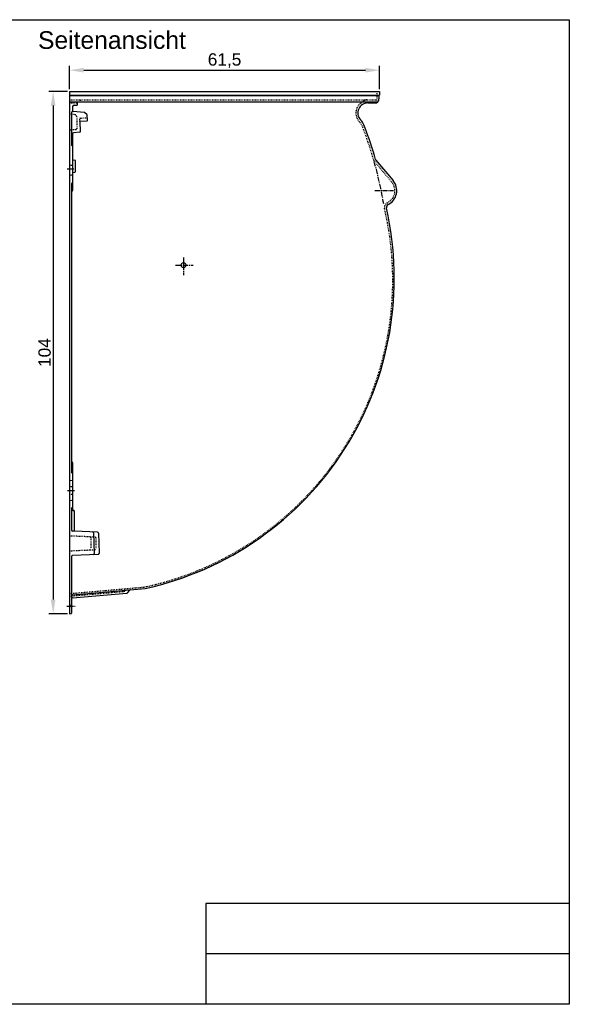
# Model space of a CAD drawing. Header units: millimetres. Extents: x -1204 to 1584, y 2039 to 3993.
# Tile 3 of 3: x 493 to 1584, y 2039 to 3993. Entities that reach past the tile are written whole.
import ezdxf

# ---------------------------------------------------------------- set-up
doc = ezdxf.new("R2010")
doc.units = ezdxf.units.MM
doc.linetypes.add('CENTER', pattern=[50.8, 31.75, -6.35, 6.35, -6.35])
doc.linetypes.add('DOTTED', pattern=[3.175, 1.5875, -1.5875])
doc.layers.add('100', color=10, linetype='Continuous')
doc.layers.add('180', color=90, linetype='DOTTED')
doc.layers.add('Bemassung', color=1, linetype='Continuous', lineweight=25)
doc.layers.add('Mittellinie', color=2, linetype='CENTER', lineweight=25)
doc.styles.get("Standard").update_dxf_attribs({"font": 'arial.ttf'})
doc.dimstyles.new('MEA', dxfattribs={"dimscale": 0, "dimtxt": 3.5, "dimasz": 4, "dimexe": 1.25, "dimexo": 0.625, "dimtad": 1, "dimtxsty": 'Standard', "dimcen": 4, "dimadec": 0, "dimazin": 2, "dimtfac": 1, "dimtmove": 0, "dimatfit": 3, "dimfxl": 1, "dimtvp": 1, "dimtolj": 1, "dimtzin": 0, "dimarcsym": 0})

# ---------------------------------------------------------------- blocks, each defined once
blk = doc.blocks.new('*D11')
at = {"layer": 'Bemassung', "color": 0, "lineweight": -2, "ltscale": 0.3, "transparency": 16777216}
for p, q in [((592, 3855.4), (592, 3901.9)), ((620, 3893.1), (1179, 3893.1)), ((1207, 3855.4), (1207, 3901.9))]:
    blk.add_line(p, q, dxfattribs=at)
at = {"layer": 'Bemassung', "color": 0, "lineweight": 25, "ltscale": 0.3, "transparency": 16777216}
for points in [[(620, 3897.8), (620, 3888.5), (592, 3893.1)], [(1179, 3897.8), (1179, 3888.5), (1207, 3893.1)]]:
    blk.add_solid(points, dxfattribs=at)
at = {"layer": 'Defpoints', "color": 0, "lineweight": 25, "ltscale": 0.3, "transparency": 16777216}
for p in [(1207, 3893.1), (592, 3851), (1207, 3851)]:
    blk.add_point(p, dxfattribs=at)
at = {"layer": 'Bemassung', "color": 0, "lineweight": 25, "ltscale": 0.3, "transparency": 16777216, "insert": (899.5, 3912.2), "char_height": 24.5, "attachment_point": 5}
blk.add_mtext('\\A1;61,5', dxfattribs=at)
blk = doc.blocks.new('*D12')
at = {"layer": 'Bemassung', "color": 0, "lineweight": -2, "ltscale": 0.3, "transparency": 16777216}
for p, q in [((587.7, 3851), (550.5, 3851)), ((559.3, 3823), (559.3, 2842)), ((587.7, 2814), (550.5, 2814))]:
    blk.add_line(p, q, dxfattribs=at)
at = {"layer": 'Bemassung', "color": 0, "lineweight": 25, "ltscale": 0.3, "transparency": 16777216}
for points in [[(554.6, 3823), (563.9, 3823), (559.3, 3851)], [(554.6, 2842), (563.9, 2842), (559.3, 2814)]]:
    blk.add_solid(points, dxfattribs=at)
at = {"layer": 'Defpoints', "color": 0, "lineweight": 25, "ltscale": 0.3, "transparency": 16777216}
for p in [(592, 3851), (559.3, 2814), (592, 2814)]:
    blk.add_point(p, dxfattribs=at)
at = {"layer": 'Bemassung', "color": 0, "lineweight": 25, "ltscale": 0.3, "transparency": 16777216, "insert": (542.4, 3332.5), "char_height": 24.5, "attachment_point": 5, "rotation": 90}
blk.add_mtext('\\A1;104', dxfattribs=at)

msp = doc.modelspace()

# ---------------------------------------------------------------- linework, layer by layer
at = {"lineweight": 25, "ltscale": 0.3}
for p, q in [((592.03, 3851.04), (592.03, 2913.21)), ((592.03, 3851.04), (1207.03, 3851.04)), ((1207.03, 3851.04), (1207.03, 3843.62)), ((592.03, 3843.62), (1207.03, 3843.62)), ((592.03, 3843.04), (1206.03, 3843.04)), ((1206.03, 3843.04), (1207.03, 3843.62)), ((1206.03, 3843.04), (1206.03, 3836.04)), ((592.03, 3830.04), (1200.03, 3830.04)), ((598.03, 3821.04), (598.03, 3813.07)), ((601.03, 3824.04), (607.03, 3824.04)), ((607.03, 3830.04), (607.03, 3824.04)), ((1184.03, 3828.04), (1198.03, 3828.04)), ((596.03, 3809.23), (596.03, 3744.48)), ((621.67, 3809.17), (598.21, 3811.22)), ((613.23, 3792.08), (626.22, 3792.54)), ((626.83, 3804.33), (621.67, 3809.17)), ((627.19, 3793.57), (626.83, 3804.33)), ((612.26, 3791.05), (612.92, 3770.91)), ((598.03, 3766.83), (598.03, 3654.13)), ((612.01, 3769.88), (599.86, 3768.82)), ((598.03, 3715.04), (602.12, 3714.69)), ((1199.81, 3714.62), (1234.03, 3673.84)), ((603.03, 3713.69), (603.03, 3691.4)), ((592.03, 3685.04), (597.12, 3685.49)), ((598.03, 3690.04), (602.12, 3690.4)), ((596.03, 3667.84), (596.03, 3094.48)), ((598.03, 3113.96), (598.03, 3020.04)), ((592.03, 3079.04), (597.12, 3078.6)), ((592.03, 3039.04), (597.12, 3039.49)), ((596.03, 3023.61), (596.03, 2980.27)), ((599.03, 3019.04), (600.03, 3019.04)), ((601.03, 3018.04), (601.03, 2979.1)), ((601.99, 2978.1), (597.95, 2978.28)), ((647.18, 2976.13), (601.99, 2978.1)), ((639.09, 2974.63), (640.44, 2933.61)), ((649.09, 2974.19), (650.41, 2934.05)), ((592.03, 2938.57), (592.03, 2909.43)), ((596.03, 2927.78), (596.03, 2909.43)), ((596.03, 2927.78), (596.03, 2913.21)), ((648.5, 2931.98), (597.95, 2929.77)), ((592.03, 2909.43), (592.03, 2814.04)), ((596.03, 2909.43), (596.03, 2815.31)), ((597.86, 2851.54), (741.78, 2864.13)), ((597.86, 2845.52), (705.33, 2854.92)), ((706.86, 2855.64), (711.25, 2860.88)), ((597.86, 2845.52), (621.03, 2847.55)), ((592.03, 2814.04), (595.12, 2814.31)), ((1583.72, 2238.64), (862.45, 2238.64)), ((862.45, 2238.64), (862.45, 2038.64)), ((1583.72, 2138.64), (862.45, 2138.64))]:
    msp.add_line(p, q, dxfattribs=at)
msp.add_lwpolyline([(-1204.21, 3993.41), (1583.72, 3993.41), (1583.72, 2038.64), (-1204.21, 2038.64)], close=True, dxfattribs=at)
msp.add_circle((818.03, 3506.04), 5, dxfattribs=at)
for centre, radius, start, end in [((1198.03, 3836.04), 8, 270, 0), ((1200.03, 3836.04), 6, 270, 0), ((601.03, 3821.04), 3, 90, 180), ((600.03, 3813.07), 2, 180, 265), ((1184.03, 3808.04), 20, 90, 221.73842), ((598.03, 3809.23), 2, 85, 180), ((626.19, 3793.54), 1, 272, 1.8833), ((1136.28, 3765.44), 44, 20.9276, 41.73842), ((426.6, 3494.05), 803.8, 16.0088, 20.9276), ((600.03, 3766.83), 2, 95, 180), ((611.93, 3770.88), 1, 275, 1.8833), ((597.03, 3744.48), 1, 180, 270), ((597.03, 3742.48), 1, 0, 90), ((602.03, 3713.69), 1, 0, 85), ((1202.11, 3716.55), 3, 196.0088, 220), ((597.03, 3686.49), 1, 275, 0), ((602.03, 3691.4), 1, 275, 0), ((597.03, 3667.84), 1, 90, 180), ((597.03, 3669.84), 1, 270, 0), ((1210.44, 3654.04), 30.8, 296.84543, 40), ((597.03, 3652.13), 1, 90, 180), ((597.03, 3654.13), 1, 270, 0), ((606.57, 3479.23), 629.78, 282.39769, 12.84392), ((1227.51, 3620.32), 7, 116.84543, 188.95957), ((597.03, 3115.96), 1, 180, 270), ((597.03, 3113.96), 1, 0, 90), ((597.03, 3094.48), 1, 180, 270), ((597.03, 3092.48), 1, 0, 90), ((597.03, 3077.6), 1, 0, 85), ((597.03, 3040.49), 1, 275, 0), ((597.03, 3023.61), 1, 90, 180), ((597.03, 3025.61), 1, 270, 0), ((599.03, 3020.04), 1, 180, 270), ((600.03, 3018.04), 1, 0, 90), ((598.03, 2980.27), 2, 180, 267.5), ((602.03, 2979.1), 1, 180, 267.5), ((637.09, 2974.56), 2, 1.8833, 87.5), ((647.09, 2974.13), 2, 1.8833, 87.5), ((638.44, 2933.54), 2, 272.5, 1.8833), ((648.41, 2933.98), 2, 272.5, 1.8833), ((598.03, 2927.78), 2, 92.5, 180), ((705.33, 2856.93), 2, 275, 320), ((712.78, 2859.59), 2, 95, 140), ((598.03, 2849.55), 2, 95, 180), ((598.03, 2843.53), 2, 95, 180), ((595.03, 2815.31), 1, 275, 0)]:
    msp.add_arc(centre, radius, start, end, dxfattribs=at)
at = {"color": 9, "linetype": 'Continuous'}
msp.add_arc((613.26, 3791.08), 1, 92, 181.8833, dxfattribs=at)
at = {"layer": '100'}
msp.add_line((1175.28, 3831.83), (1178.03, 3834.04), dxfattribs=at)
msp.add_arc((592.53, 2938.57), 0.5, 92.5, 180, dxfattribs=at)
at = {"layer": '180'}
for p, q in [((1202.03, 3851.04), (1202.03, 3836.04)), ((592.03, 3834.04), (1200.03, 3834.04)), ((613.03, 3834.04), (613.03, 3830.04)), ((1175.28, 3831.83), (1168.96, 3826.72)), ((592.03, 3828.04), (607.03, 3828.04)), ((603.17, 3804.76), (592.03, 3805.74)), ((605.9, 3801.87), (606.68, 3778.29)), ((612.26, 3791.08), (612.07, 3797.05)), ((613.03, 3798.08), (626.03, 3798.53)), ((603.94, 3775.2), (592.03, 3774.16)), ((592.03, 3705.04), (598.03, 3704.52)), ((1196.79, 3712.31), (1231.12, 3671.4)), ((592.03, 3067.04), (598.03, 3066.52)), ((592.03, 3051.04), (598.03, 3051.57)), ((592.03, 2969.04), (642.12, 2966.86)), ((634.03, 2965.3), (634.03, 2942.79)), ((644.03, 2964.86), (644.03, 2943.23)), ((592.03, 2939.04), (642.12, 2941.23)), ((592.03, 2849.03), (701, 2858.56)), ((595.68, 2854.36), (740.34, 2867.02)), ((701.91, 2859.64), (701.56, 2863.63)), ((594.03, 2829.04), (596.03, 2832.51)), ((594.03, 2829.04), (596.03, 2825.58))]:
    msp.add_line(p, q, dxfattribs=at)
for centre, radius, start, end in [((1181.57, 3824.04), 10, 90, 128.91032), ((1200.03, 3836.04), 2, 270, 0), ((1184.03, 3808.04), 24, 128.91032, 222.23625), ((602.91, 3801.77), 3, 1.8833, 85), ((613.06, 3797.08), 1, 92, 181.8833), ((625.99, 3799.53), 1, 272, 1.8833), ((603.68, 3778.19), 3, 275, 1.8833), ((1136.65, 3765.02), 40, 20.88847, 42.23625), ((426.6, 3494.05), 800, 15.99672, 20.88847), ((1201.39, 3716.17), 6, 195.99672, 220), ((1210.44, 3654.04), 27, 295.94538, 40), ((610.25, 3476.38), 623.09, 282.05128, 13.25207), ((1226.62, 3620.77), 10, 115.94538, 189.0011), ((632.03, 2965.3), 2, 0, 87.5), ((642.03, 2964.86), 2, 0, 87.5), ((632.03, 2942.79), 2, 272.5, 0), ((642.03, 2943.23), 2, 272.5, 0), ((596.03, 2850.38), 4, 95, 180), ((700.91, 2859.55), 1, 275, 5)]:
    msp.add_arc(centre, radius, start, end, dxfattribs=at)
at = {"layer": 'Mittellinie', "lineweight": 25, "ltscale": 0.3}
for p, q in [((587.23, 3697.04), (602.52, 3697.04)), ((1198, 3654.04), (1234.6, 3654.04)), ((818.03, 3521.04), (818.03, 3486.04)), ((802.03, 3506.04), (837.03, 3506.04)), ((588.07, 3059.04), (601.62, 3059.04)), ((586.28, 2829.04), (603.07, 2829.04))]:
    msp.add_line(p, q, dxfattribs=at)
msp.add_arc((426.6, 3494.05), 800, 9.603, 15.74967, dxfattribs=at)

# ---------------------------------------------------------------- texts
at = {"layer": 'Bemassung', "lineweight": 25, "ltscale": 0.3, "insert": (529.26, 3970.51), "char_height": 35, "width": 805.8427, "attachment_point": 1}
msp.add_mtext('Seitenansicht', dxfattribs=at)

# ---------------------------------------------------------------- dimensions: what is measured, and where the dimension line sits
at = {"layer": 'Bemassung', "lineweight": 25, "ltscale": 0.3}
dim = msp.add_linear_dim(base=(1207.03, 3893.15), p1=(592.03, 3851.04), p2=(1207.03, 3851.04), dimstyle='MEA', override={"dimscale": 7, "dimdec": 1, "dimlfac": 0.1}, dxfattribs=at)
dim.commit()
dim.dimension.update_dxf_attribs({"geometry": '*D11', "text_midpoint": (899.53, 3893.15), "dimtype": 160})
dim = msp.add_linear_dim(base=(559.26, 2814.04), p1=(592.03, 3851.04), p2=(592.03, 2814.04), angle=90, dimstyle='MEA', override={"dimscale": 7, "dimdec": 0, "dimlfac": 0.1}, dxfattribs=at)
dim.commit()
dim.dimension.update_dxf_attribs({"geometry": '*D12', "text_midpoint": (559.26, 3332.54), "dimtype": 160})

doc.saveas('drawing.dxf')
